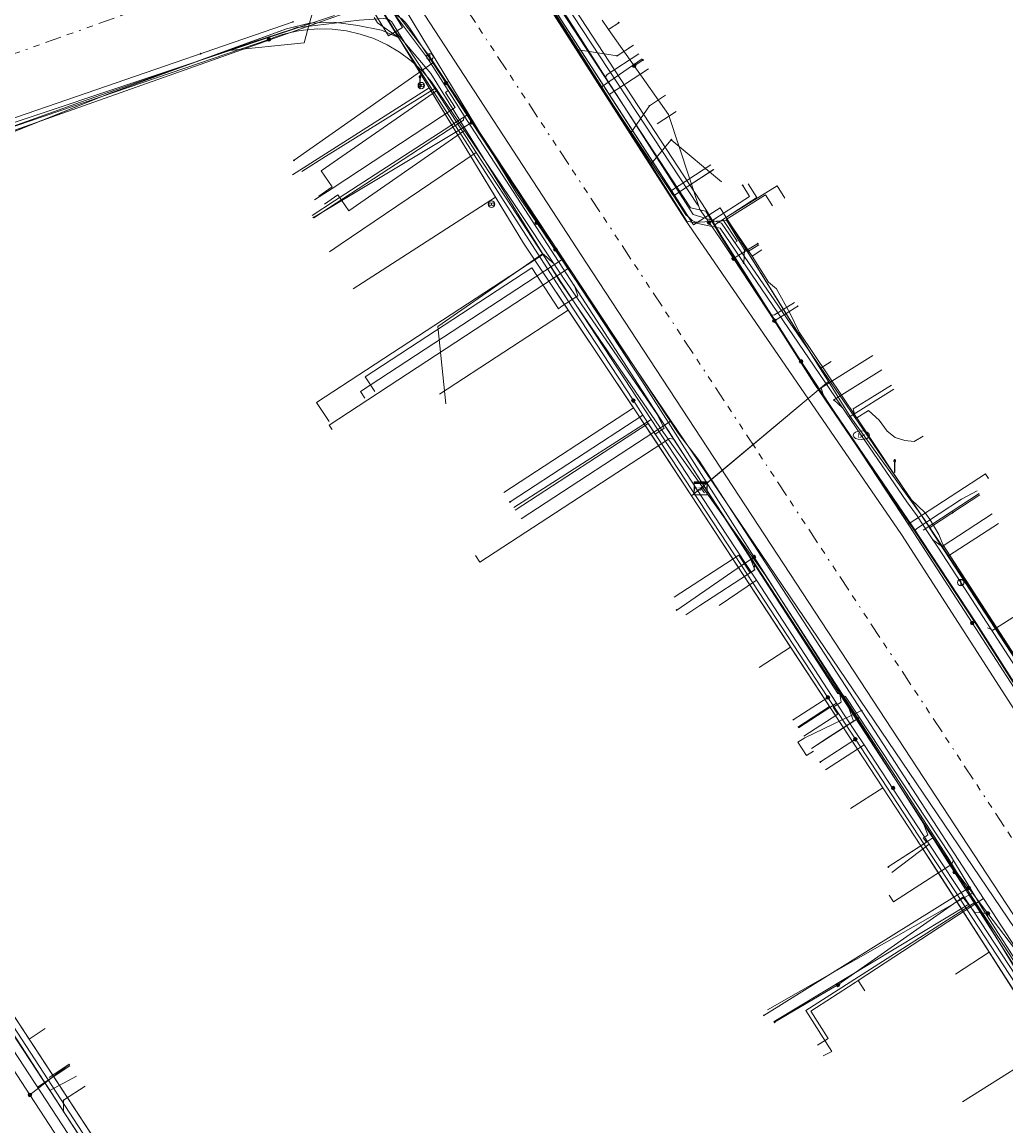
# Model space of a CAD drawing. Header units: metres. Extents: x 154975 to 155642, y 461260 to 461877.
# Tile 58 of 95: x 155283 to 155344, y 461651 to 461719. Entities that reach past the tile are written whole.
import ezdxf
from ezdxf.enums import TextEntityAlignment as Align
from ezdxf.lldxf.tags import DXFTag

# ---------------------------------------------------------------- set-up
doc = ezdxf.new("R2010")
doc.units = ezdxf.units.M
doc.linetypes.add('RI-OVERIG-SO', pattern=[17, 5, -2, 2, -2, 0, -2, 2, -2])
for name, color, linetype, lineweight, true_color in [('B-WE-KL-DATA-G', 3, 'KL-DATA-SO', 18, 0x00ff00), ('B-WE-KL-DATA_DUCT-G', 3, 'Continuous', 18, 0x00ff00), ('B-WE-KL-DATA_HULPSTUK-S', 3, 'Continuous', 18, 0x00ff00), ('B-WE-KL-DATA_KABELBED-G', 3, 'Continuous', 18, 0x00ff00), ('B-WE-KL-DATA_MANTELBUIS-G', 3, 'Continuous', 18, 0x00ff00), ('B-WE-KL-ET_LS-G', 1, 'KL-LS-SO', 18, 0xff0000), ('B-WE-KL-ET_LS-S', 1, 'Continuous', 18, 0xff0000), ('B-WE-KL-ET_LS_HULPSTUK-S', 1, 'Continuous', 18, 0xff0000), ('B-WE-KL-ET_LS_MANTELBUIS-G', 1, 'Continuous', 18, 0xff0000), ('B-WE-KL-ET_MS-G', 1, 'KL-MS-SO', 18, 0xff0000), ('B-WE-KL-ET_MS_MANTELBUIS-G', 1, 'Continuous', 18, 0xff0000), ('B-WE-KL-GAS_LD-G', 30, 'KL-GAS_LD-SO', 18, 0xff7f00), ('B-WE-KL-WATER-G', 5, 'KL-WATER-SO', 18, 0x0000ff), ('B-WE-KL-WATER-S', 5, 'Continuous', 18, 0x0000ff), ('B-WE-KL-WATER_HULPSTUK-S', 5, 'Continuous', 18, 0x0000ff), ('B-WE-KL-WATER_MANTELBUIS-G', 5, 'Continuous', 18, 0x0000ff), ('B-WE-RI-VRIJVERVAL-G', 6, 'RI-OVERIG-SO', 18, 0xff00ff), ('V-WE-KL-WATER-G', 5, 'V-KL-WATER-SO', 18, 0x0000ff)]:
    doc.layers.add(name, color=color, linetype=linetype, lineweight=lineweight, true_color=true_color)
doc.layers.add('B-WE-OG-INFO-S', color=7, linetype='Continuous', lineweight=25)
doc.styles.add('NLCS-ISO', font='NLCS-ISO.ttf')
tags = doc.linetypes.add('KL-DATA-SO', pattern='A,4,-1,[101,NLCS.SHX,S=0.5,R=0,X=0,Y=0],-1,4,-1,["D",Standard,S=1,R=0,X=-0.25,Y=-0.5],-1.5', length=12.5).pattern_tags.tags
tags[18] = DXFTag(74, 10)
tags = doc.linetypes.add('KL-GAS_LD-SO', pattern='A,4,-1,[69,NLCS.SHX,S=0.5,R=0,X=0,Y=0],-1,4,-1,["L",Standard,S=1,R=0,X=0.25,Y=-0.5],-2', length=13).pattern_tags.tags
tags[18] = DXFTag(74, 10)
tags = doc.linetypes.add('KL-LS-SO', pattern='A,4,-1,[103,NLCS.SHX,S=0.75,R=0,X=0,Y=0],-1,4,-1,["L",Standard,S=1,R=0,X=0,Y=-0.5],-2', length=13).pattern_tags.tags
tags[18] = DXFTag(74, 10)
tags = doc.linetypes.add('KL-MS-SO', pattern='A,4,-1,[103,NLCS.SHX,S=0.75,R=0,X=0,Y=0],-1,4,-1,["M",Standard,S=1,R=0,X=0,Y=-0.5],-2', length=13).pattern_tags.tags
tags[18] = DXFTag(74, 10)
doc.linetypes.add('KL-WATER-SO', pattern='A,7,-0.5,[168,NLCS.SHX,S=0.75,R=0,X=0.75,Y=0],-2', length=9.5)
doc.linetypes.add('V-KL-WATER-SO', pattern='A,3.5,[24,NLCS.SHX,S=0.5,R=0,X=0,Y=0],3.5,-0.5,[168,NLCS.SHX,S=0.75,R=0,X=0.75,Y=0],-2', length=9.5)

# ---------------------------------------------------------------- blocks, each defined once
blk = doc.blocks.new('SKL-WTB_HULP_MOF-SO')
at = {"linetype": 'ByBlock', "lineweight": 18}
h = blk.add_hatch(color=0, dxfattribs=at)
h.dxf.hatch_style = 1
h.paths.add_polyline_path([(-0.5625, 0, 1), (0.5625, 0, 1)])
at = {"color": 0, "linetype": 'ByBlock', "lineweight": 18}
blk.add_circle((0, 0), 0.5625, dxfattribs=at)
at = {"color": 0, "linetype": 'ByBlock', "lineweight": 18, "style": 'NLCS-ISO', "flags": 1}
for tag, p in [('TYPE', (1.5, 0)), ('OMSCHRIJVING', (1.5, -3)), ('LABEL', (1.5, -1.5))]:
    blk.add_attdef(tag, p, '', height=1, dxfattribs=at)
blk = doc.blocks.new('SKL-WTB_HULP_OVERLENGTE-SO')
at = {"color": 0, "linetype": 'ByBlock', "lineweight": 18}
for centre, radius in [((0, 0), 1), ((-0.42, 0), 0.417), ((0.42, 0), 0.417)]:
    blk.add_circle(centre, radius, dxfattribs=at)
at = {"color": 0, "linetype": 'ByBlock', "lineweight": 18, "style": 'NLCS-ISO', "flags": 1}
for tag, p in [('TYPE', (1.5, 0)), ('OMSCHRIJVING', (1.5, -3)), ('LABEL', (1.5, -1.5))]:
    blk.add_attdef(tag, p, '', height=1, dxfattribs=at)
blk = doc.blocks.new('SKL-WTB_HULP_KAST-SO')
at = {"color": 0, "linetype": 'ByBlock', "lineweight": 18}
for points in [[(-2, 2), (2, 2), (2, 1.68), (-2, 1.68)], [(-2, 1.52), (2, 1.52), (2, -2), (-2, -2)]]:
    blk.add_lwpolyline(points, close=True, dxfattribs=at)
at = {"color": 0, "linetype": 'ByBlock', "lineweight": 18, "style": 'NLCS-ISO'}
blk.add_text('kast', height=1.5, dxfattribs=at).set_placement((0, 0), align=Align.MIDDLE_CENTER)
at = {"color": 0, "linetype": 'ByBlock', "lineweight": 18, "style": 'NLCS-ISO', "flags": 1}
for tag, p in [('TYPE', (2.5, 0)), ('OMSCHRIJVING', (2.5, -3)), ('LABEL', (2.5, -1.5))]:
    blk.add_attdef(tag, p, '', height=1, dxfattribs=at)
blk = doc.blocks.new('SKL-WTB_HULP_OVERIG-SO')
at = {"color": 0, "linetype": 'ByBlock', "lineweight": 18}
for points in [[(-0.14, 0.14), (0.14, -0.14)], [(0.14, 0.14), (-0.14, -0.14)]]:
    blk.add_lwpolyline(points, dxfattribs=at)
at = {"color": 0, "linetype": 'ByBlock', "lineweight": 18, "style": 'NLCS-ISO', "flags": 1}
for tag, p in [('TYPE', (1.5, 0)), ('OMSCHRIJVING', (1.5, -3)), ('LABEL', (1.5, -1.5))]:
    blk.add_attdef(tag, p, '', height=1, dxfattribs=at)
blk = doc.blocks.new('SKL-WTB_HULP_AFSLUITER-SO')
at = {"color": 0, "linetype": 'ByBlock', "lineweight": 18}
blk.add_lwpolyline([(0, 0.8), (0, -0.8)], dxfattribs=at)
blk.add_circle((0, 0), 1, dxfattribs=at)
at = {"color": 0, "linetype": 'ByBlock', "lineweight": 18, "style": 'NLCS-ISO', "flags": 1}
for tag, p in [('TYPE', (1.5, 0)), ('OMSCHRIJVING', (1.5, -3)), ('LABEL', (1.5, -1.5))]:
    blk.add_attdef(tag, p, '', height=1, dxfattribs=at)
blk = doc.blocks.new('SKL-WATER_BRANDKRAAN_BRANDPUT-SO')
at = {"color": 0, "linetype": 'ByBlock', "lineweight": 18}
blk.add_ellipse((0, 0), major_axis=(2.5, 0), ratio=0.54, dxfattribs=at)
at = {"color": 0, "linetype": 'ByBlock', "lineweight": 18, "style": 'NLCS-ISO'}
blk.add_text('bk', height=1.5, dxfattribs=at).set_placement((0.16, 0), align=Align.MIDDLE_CENTER)
blk = doc.blocks.new('SKL-ET_LS_MAST-SO')
for p, q in [((-0.05, 2.07), (0.05, 2.07)), ((-0.05, -2), (0.05, -2))]:
    blk.add_line(p, q)
for points in [[(-0.18, 1.76), (-0.22, 1.76), (-0.22, 1.84), (-0.18, 1.84), (-0.18, 1.79)], [(-0.18, 1.49), (-0.22, 1.49), (-0.22, 1.57), (-0.18, 1.57), (-0.18, 1.52)], [(-0.18, 1.79), (-0.05, 1.79)], [(-0.18, 1.76), (-0.05, 1.76)], [(-0.18, 1.52), (-0.05, 1.52)], [(-0.18, 1.49), (-0.05, 1.49)], [(-0.05, -2), (-0.05, 2.07)], [(0.05, -2), (0.05, 2.07)], [(0.18, 1.92), (0.05, 1.92)], [(0.18, 1.89), (0.05, 1.89)], [(0.18, 1.66), (0.05, 1.66)], [(0.18, 1.63), (0.05, 1.63)], [(0.18, 1.39), (0.05, 1.39)], [(0.18, 1.36), (0.05, 1.36)], [(0.18, 1.89), (0.22, 1.89), (0.22, 1.97), (0.18, 1.97), (0.18, 1.92)], [(0.18, 1.63), (0.22, 1.63), (0.22, 1.71), (0.18, 1.71), (0.18, 1.66)], [(0.18, 1.36), (0.22, 1.36), (0.22, 1.44), (0.18, 1.44), (0.18, 1.39)]]:
    blk.add_lwpolyline(points)
blk = doc.blocks.new('SOG-INFO_OVERIG-SO')
at = {"color": 0, "linetype": 'ByBlock', "lineweight": 18}
for points in [[(-0.14, 0.14), (0.14, -0.14)], [(0.14, 0.14), (-0.14, -0.14)]]:
    blk.add_lwpolyline(points, dxfattribs=at)
at = {"color": 0, "linetype": 'ByBlock', "lineweight": 18, "style": 'NLCS-ISO', "flags": 1}
for tag, p in [('TYPE', (1.5, 0)), ('OMSCHRIJVING', (1.5, -3)), ('LABEL', (1.5, -1.5))]:
    blk.add_attdef(tag, p, '', height=1, dxfattribs=at)

msp = doc.modelspace()

# ---------------------------------------------------------------- linework, layer by layer
at = {"layer": 'B-WE-KL-DATA-G', "ltscale": 0.2, "flags": 128}
for points in [[(155288.109, 461750), (155293.722, 461741.155), (155317.609, 461704.505), (155347.881, 461658.297), (155347.434, 461655.514), (155350.091, 461651.137), (155376.202, 461612.756), (155397.767, 461579.618), (155399.429, 461577.314)], [(155438.756, 461536.298), (155437.885, 461536.446), (155437.578, 461536.841), (155437.506, 461537.923), (155437.227, 461538.347), (155435.789, 461540.529), (155435.128, 461541.492), (155434.223, 461542.637), (155433.482, 461543.54), (155432.898, 461544.262), (155432.503, 461544.752), (155432.067, 461545.367), (155431.445, 461546.286), (155430.473, 461547.749), (155421.939, 461560.88), (155416.037, 461569.982), (155414.528, 461572.203), (155411.056, 461577.515), (155410.278, 461578.705), (155405.301, 461586.32), (155405.226, 461586.437), (155400.372, 461593.896), (155395.216, 461601.819), (155392.507, 461605.983), (155392.498, 461605.995), (155388.121, 461612.719), (155388.08, 461612.773), (155387.978, 461612.909), (155383.512, 461619.829), (155383.494, 461619.856), (155381.975, 461622.146), (155381.954, 461622.177), (155377.525, 461628.889), (155377.512, 461628.908), (155371.135, 461638.77), (155371.106, 461638.816), (155368.589, 461642.658), (155361.996, 461652.722), (155358.251, 461658.44), (155358.202, 461658.513), (155356.514, 461660.999), (155356.471, 461661.065), (155351.698, 461668.404), (155351.664, 461668.457), (155350.092, 461670.856), (155350.022, 461670.963), (155346.257, 461676.763), (155346.224, 461676.814), (155345.113, 461678.492), (155345.089, 461678.529), (155339.005, 461687.869), (155338.938, 461687.971), (155334.314, 461694.935), (155334.299, 461694.958), (155330.763, 461700.242), (155330.202, 461701.399), (155329.348, 461702.918), (155328.861, 461703.329), (155327.843, 461704.944), (155326.348, 461707.148), (155324.573, 461707.04), (155324.351, 461707.029), (155324.142, 461707.148), (155323.969, 461707.308), (155323.753, 461707.489), (155323.058, 461708.592), (155322.993, 461708.674), (155322.858, 461708.842), (155318.526, 461715.368), (155318.522, 461715.374), (155315.918, 461719.478), (155315.869, 461719.555), (155312.962, 461724.032), (155312.952, 461724.047), (155309.822, 461728.851), (155310.207, 461728.991)], [(155317.818, 461722.128), (155315.382, 461720.553), (155324.235, 461706.866), (155325.875, 461707.927), (155332.565, 461697.188), (155324.674, 461690.582)], [(155318.286, 461721.404), (155315.853, 461719.825), (155324.235, 461706.866), (155325.875, 461707.927), (155332.565, 461697.188), (155324.674, 461690.582)], [(155261.483, 461697.97), (155259.247, 461704.354), (155271.586, 461708.927), (155277.377, 461711.051), (155277.475, 461710.772), (155277.943, 461710.938), (155288.212, 461715.024), (155299.054, 461718.999), (155300.51, 461719.339), (155301.996, 461719.401), (155303.466, 461719.185), (155304.938, 461718.906), (155305.98, 461718.461), (155313.719, 461705.742), (155321.792, 461693.65), (155324.11, 461690.11), (155324.674, 461690.582)], [(155324.674, 461690.582), (155324.11, 461690.11), (155321.792, 461693.65), (155313.719, 461705.742), (155305.98, 461718.461), (155304.938, 461718.906), (155303.466, 461719.185), (155301.996, 461719.401), (155300.51, 461719.339), (155299.054, 461718.999), (155288.212, 461715.024), (155277.943, 461710.938), (155277.475, 461710.772), (155277.377, 461711.051), (155271.586, 461708.927), (155266.741, 461707.131), (155269.018, 461700.612)], [(155324.674, 461690.582), (155324.11, 461690.11), (155321.792, 461693.65), (155313.719, 461705.742), (155305.98, 461718.461), (155304.938, 461718.906), (155303.466, 461719.185), (155301.996, 461719.401), (155300.51, 461719.339), (155299.054, 461718.999), (155288.212, 461715.024), (155277.943, 461710.938), (155277.475, 461710.772), (155277.377, 461711.051), (155271.586, 461708.927), (155267.484, 461707.407), (155269.696, 461700.849)], [(155274.283, 461710.162), (155274.898, 461710.379), (155286.326, 461714.449), (155296.954, 461718.173), (155299.375, 461718.955), (155299.697, 461719.071), (155300.137, 461719.117), (155300.837, 461719.191), (155303.553, 461719.53), (155305.086, 461719.635), (155305.321, 461719.584), (155305.545, 461719.434), (155306.446, 461718.026), (155308.226, 461715.292)], [(155324.674, 461690.582), (155324.11, 461690.11), (155321.792, 461693.65), (155313.719, 461705.742), (155305.98, 461718.461), (155304.938, 461718.906), (155303.466, 461719.185), (155301.996, 461719.401), (155300.51, 461719.339), (155299.054, 461718.999), (155288.212, 461715.024), (155277.943, 461710.938), (155277.475, 461710.772), (155279.717, 461704.355)], [(155318.522, 461715.374), (155315.918, 461719.478), (155315.869, 461719.555)], [(155318.522, 461715.374), (155321.05, 461717.13)], [(155321.449, 461716.513), (155319.014, 461714.938), (155324.235, 461706.866), (155325.875, 461707.927), (155332.565, 461697.188), (155324.674, 461690.582)], [(155324.674, 461690.582), (155324.11, 461690.11), (155321.792, 461693.65), (155313.719, 461705.742), (155307.874, 461715.348), (155299.438, 461709.956)], [(155308.226, 461715.292), (155301.476, 461711.088), (155300.005, 461710.172)], [(155310.797, 461711.343), (155308.226, 461715.292)], [(155322.993, 461708.674), (155322.863, 461708.837), (155322.858, 461708.842), (155318.528, 461715.367), (155318.526, 461715.368), (155318.522, 461715.374)], [(155310.797, 461711.343), (155302.382, 461705.649), (155301.714, 461705.196)], [(155314.891, 461705.075), (155312.944, 461708.045), (155310.797, 461711.343)], [(155324.674, 461690.582), (155332.565, 461697.188), (155325.875, 461707.927), (155324.235, 461706.866), (155322.855, 461709), (155325.293, 461710.576)], [(155322.993, 461708.674), (155325.471, 461710.292)], [(155324.674, 461690.582), (155324.11, 461690.11), (155321.792, 461693.65), (155313.719, 461705.742), (155311.988, 461708.587), (155303.174, 461702.921)], [(155327.843, 461704.944), (155326.348, 461707.148), (155324.573, 461707.04), (155324.351, 461707.029), (155324.142, 461707.148), (155323.969, 461707.308), (155323.753, 461707.489), (155323.058, 461708.592), (155322.993, 461708.674)], [(155314.891, 461705.075), (155308.427, 461700.579), (155308.918, 461695.805)], [(155321.611, 461694.827), (155314.891, 461705.075)], [(155324.674, 461690.582), (155332.565, 461697.188), (155327.571, 461705.205), (155328.255, 461705.631)], [(155327.843, 461704.944), (155328.445, 461705.318)], [(155338.417, 461693.815), (155337.863, 461693.471), (155337.296, 461693.535), (155336.697, 461693.729), (155336.208, 461694.114), (155335.709, 461694.8), (155335.038, 461695.384), (155334.314, 461694.935), (155334.299, 461694.958), (155330.763, 461700.242), (155330.202, 461701.399), (155329.348, 461702.918), (155328.861, 461703.329), (155327.843, 461704.944)], [(155324.674, 461690.582), (155324.11, 461690.11), (155321.792, 461693.65), (155316.481, 461701.605), (155308.521, 461696.404)], [(155332.737, 461698.419), (155332.061, 461697.999), (155332.565, 461697.188), (155324.674, 461690.582)], [(155349.118, 461679.087), (155346.04, 461677.128), (155342.44, 461682.688), (155338.503, 461688.654), (155333.912, 461695.027), (155332.565, 461697.188), (155324.674, 461690.582)], [(155352.989, 461673.014), (155349.964, 461671.069), (155342.44, 461682.688), (155338.503, 461688.654), (155333.912, 461695.027), (155332.565, 461697.188), (155324.674, 461690.582)], [(155361.515, 461659.963), (155358.432, 461657.992), (155342.44, 461682.688), (155339.99, 461686.401), (155338.503, 461688.654), (155333.912, 461695.027), (155332.565, 461697.188), (155324.674, 461690.582)], [(155343.081, 461688.412), (155339.99, 461686.401), (155338.503, 461688.654), (155333.912, 461695.027), (155332.565, 461697.188), (155324.674, 461690.582)], [(155324.674, 461690.582), (155332.565, 461697.188), (155333.912, 461695.027), (155338.503, 461688.654), (155342.44, 461682.688), (155352.738, 461666.786), (155355.734, 461668.693)], [(155358.25, 461665.068), (155355.14, 461663.076), (155342.44, 461682.688), (155338.503, 461688.654), (155333.912, 461695.027), (155332.565, 461697.188), (155324.674, 461690.582)], [(155347.659, 461681.388), (155344.56, 461679.414), (155342.44, 461682.688), (155338.503, 461688.654), (155333.912, 461695.027), (155332.565, 461697.188), (155324.674, 461690.582)], [(155336.617, 461696.708), (155333.912, 461695.027), (155332.565, 461697.188), (155324.674, 461690.582)], [(155324.674, 461690.582), (155324.11, 461690.11), (155321.792, 461693.65), (155320.514, 461695.565), (155312.493, 461690.323)], [(155313.107, 461689.392), (155321.611, 461694.827)], [(155321.611, 461694.827), (155326.295, 461687.686), (155328.113, 461684.904)], [(155305.517, 461624.889), (155305.774, 461624.46), (155349.639, 461650.721), (155346.173, 461656.189), (155339.1, 461667.221), (155324.11, 461690.11), (155324.674, 461690.582)], [(155324.674, 461690.582), (155324.11, 461690.11), (155339.1, 461667.221), (155342.515, 461661.895), (155340.415, 461660.548)], [(155324.674, 461690.582), (155324.11, 461690.11), (155338.277, 461668.478), (155336.269, 461667.178)], [(155324.674, 461690.582), (155324.11, 461690.11), (155335.923, 461672.072), (155333.935, 461670.786)], [(155324.674, 461690.582), (155324.11, 461690.11), (155332.639, 461677.087), (155330.679, 461675.82)], [(155324.674, 461690.582), (155324.11, 461690.11), (155330.232, 461680.762), (155328.288, 461679.508)], [(155345.089, 461678.529), (155338.823, 461688.146), (155340.255, 461689.079), (155341.932, 461690.169)], [(155328.113, 461684.904), (155325.822, 461683.33)], [(155333.076, 461677.308), (155328.113, 461684.904)], [(155333.076, 461677.308), (155330.708, 461675.775)], [(155334.767, 461674.725), (155334.267, 461675.486), (155333.076, 461677.308)], [(155332.392, 461673.172), (155334.767, 461674.725)], [(155334.767, 461674.725), (155338.805, 461668.59)], [(155275.854, 461669.869), (155274.847, 461669.208), (155304.59, 461623.751), (155305.774, 461624.46), (155305.517, 461624.889)], [(155338.805, 461668.59), (155336.496, 461666.828)], [(155341.246, 461664.881), (155338.805, 461668.59)], [(155341.246, 461664.881), (155329.215, 461657.615)], [(155346.812, 461656.405), (155341.54, 461664.435), (155341.246, 461664.881)], [(155280.108, 461663.368), (155279.099, 461662.709), (155304.59, 461623.751), (155305.774, 461624.46), (155305.517, 461624.889)], [(155280.289, 461659.632), (155284.42, 461653.343)], [(155329.2, 461657.6), (155329.215, 461657.615)], [(155305.517, 461624.889), (155305.774, 461624.46), (155304.59, 461623.751), (155283.139, 461656.534), (155284.144, 461657.191)], [(155346.812, 461656.405), (155340.859, 461652.648)], [(155284.42, 461653.343), (155286.07, 461654.247)], [(155288.452, 461647.202), (155284.42, 461653.343)]]:
    msp.add_lwpolyline(points, dxfattribs=at)
at = {"layer": 'B-WE-KL-DATA_DUCT-G', "ltscale": 0.2, "flags": 128}
msp.add_lwpolyline([(155257.38, 461703.639), (155259.263, 461704.307), (155266.741, 461707.131), (155267.484, 461707.407), (155277.377, 461711.051), (155277.475, 461710.772), (155288.212, 461715.024), (155299.054, 461718.999), (155300.487, 461719.334), (155300.835, 461720.586), (155297.594, 461725.636), (155299.095, 461728.854), (155291.469, 461740.747), (155287.459, 461746.968), (155278.097, 461761.36), (155273.746, 461767.971), (155272.067, 461770.819), (155267.744, 461777.522), (155261.374, 461787.678), (155258.037, 461792.892), (155254.656, 461797.924), (155252.533, 461801.265), (155248.441, 461807.422)], dxfattribs=at)
msp.add_lwpolyline([(155257.38, 461703.639), (155259.263, 461704.307), (155266.741, 461707.131), (155267.484, 461707.407), (155277.377, 461711.051), (155277.475, 461710.772), (155288.212, 461715.024), (155299.054, 461718.999), (155300.487, 461719.334), (155300.835, 461720.586), (155297.594, 461725.636), (155299.095, 461728.854), (155291.469, 461740.747), (155287.459, 461746.968), (155278.097, 461761.36), (155273.746, 461767.971), (155272.067, 461770.819), (155267.744, 461777.522), (155261.374, 461787.678), (155258.037, 461792.892), (155254.656, 461797.924), (155252.533, 461801.265), (155248.441, 461807.422)], dxfattribs=at)
at = {"layer": 'B-WE-KL-DATA_KABELBED-G', "ltscale": 0.2, "flags": 128}
for points in [[(155296.715, 461732.184), (155297.278, 461731.886), (155297.724, 461731.65), (155298.733, 461730.038), (155304.852, 461720.262), (155305.987, 461718.449)], [(155309.182, 461729.893), (155323.691, 461707.212), (155337.077, 461687.728), (155358.479, 461654.499), (155368.43, 461638.661), (155377.999, 461625.619), (155378.375, 461625.029), (155392.299, 461603.197), (155412.769, 461572.415), (155431.862, 461544.795)], [(155303.272, 461720.155), (155277.926, 461711.209), (155274.876, 461710.111), (155263.413, 461705.984), (155254.445, 461702.755), (155253.973, 461702.561), (155253.52, 461702.327), (155253.088, 461702.055), (155252.682, 461701.746), (155252.304, 461701.403), (155251.958, 461701.028), (155251.645, 461700.625), (155251.369, 461700.196), (155251.131, 461699.745), (155250.933, 461699.274), (155250.777, 461698.789), (155250.663, 461698.291), (155250.593, 461697.786), (155250.567, 461697.276), (155250.586, 461696.766), (155250.649, 461696.26), (155250.755, 461695.761), (155250.905, 461695.273)], [(155300.835, 461720.586), (155300.487, 461719.334)], [(155304.682, 461720.292), (155304.852, 461720.262), (155305.101, 461720.199), (155305.344, 461720.114), (155305.578, 461720.009), (155305.802, 461719.883), (155306.015, 461719.739), (155306.214, 461719.577), (155306.398, 461719.398), (155306.566, 461719.203), (155306.716, 461718.995), (155308.102, 461716.888), (155308.927, 461715.633), (155310.526, 461713.2), (155315.688, 461705.35), (155315.898, 461705.03), (155321.028, 461697.228), (155327.966, 461686.332), (155338.742, 461669.411), (155339.023, 461668.97), (155339.816, 461667.724)], [(155300.487, 461719.334), (155301.996, 461719.401), (155303.466, 461719.185), (155304.938, 461718.906), (155305.98, 461718.461), (155307.874, 461715.348)], [(155305.987, 461718.449), (155304.688, 461719.358), (155304.48, 461719.691)], [(155319.014, 461714.938), (155315.853, 461719.825)], [(155318.569, 461719.525), (155318.97, 461718.955), (155320.555, 461716.704), (155322.677, 461713.691), (155324.608, 461707.819), (155325.186, 461707.006), (155325.877, 461706.035), (155326.701, 461704.781), (155329.225, 461700.944), (155337.573, 461688.248), (155337.665, 461688.108), (155341.455, 461682.257), (155345.746, 461675.632)], [(155318.569, 461719.525), (155318.97, 461718.955), (155319.602, 461719.368)], [(155300.487, 461719.334), (155300.152, 461718.128), (155295.317, 461717.629)], [(155295.317, 461717.629), (155299.054, 461718.999), (155300.487, 461719.334)], [(155375.827, 461611.925), (155371.31, 461618.831), (155364.839, 461628.527), (155364.656, 461628.794), (155363.968, 461629.796), (155359.148, 461636.812), (155356.798, 461640.234), (155350.903, 461649.642), (155346.034, 461657.067), (155340.71, 461665.185), (155340.541, 461665.443), (155338.466, 461668.607), (155334.232, 461675.063), (155332.532, 461677.656), (155327.889, 461684.736), (155327.191, 461685.801), (155321.099, 461695.097), (155320.506, 461696.002), (155316.759, 461701.719), (155315.564, 461703.575), (155309.69, 461712.699), (155307.338, 461716.351), (155305.987, 461718.449)], [(155277.475, 461710.772), (155288.212, 461715.024), (155295.317, 461717.629)], [(155308.927, 461715.633), (155308.102, 461716.888), (155307.338, 461716.351), (155299.526, 461710.863)], [(155320.555, 461716.704), (155321.095, 461717.059)], [(155319.014, 461714.938), (155321.449, 461716.513)], [(155307.874, 461715.348), (155299.438, 461709.956)], [(155307.874, 461715.348), (155311.988, 461708.587)], [(155322.855, 461709), (155319.014, 461714.938)], [(155310.526, 461713.2), (155309.69, 461712.699), (155300.722, 461707.325)], [(155322.855, 461709), (155325.293, 461710.576)], [(155325.186, 461707.006), (155327.683, 461708.613), (155327.272, 461709.311)], [(155311.988, 461708.587), (155303.174, 461702.921)], [(155311.988, 461708.587), (155313.719, 461705.742), (155316.481, 461701.605)], [(155327.571, 461705.205), (155325.875, 461707.927), (155324.235, 461706.866), (155322.855, 461709)], [(155315.688, 461705.35), (155315.898, 461705.03), (155316.466, 461704.166), (155315.564, 461703.575), (155301.695, 461694.49), (155301.86, 461694.239)], [(155326.701, 461704.781), (155328.199, 461705.714)], [(155327.571, 461705.205), (155328.255, 461705.631)], [(155332.061, 461697.999), (155327.571, 461705.205)], [(155329.225, 461700.944), (155330.668, 461701.842)], [(155316.481, 461701.605), (155308.521, 461696.404)], [(155316.481, 461701.605), (155320.514, 461695.565)], [(155332.061, 461697.999), (155332.737, 461698.419)], [(155332.565, 461697.188), (155332.061, 461697.999)], [(155332.565, 461697.188), (155331.188, 461696.036)], [(155333.912, 461695.027), (155332.565, 461697.188)], [(155333.912, 461695.027), (155336.617, 461696.708)], [(155320.514, 461695.565), (155312.493, 461690.323)], [(155320.506, 461696.002), (155321.099, 461695.097), (155312.88, 461689.74)], [(155320.514, 461695.565), (155324.11, 461690.11)], [(155331.188, 461696.036), (155325.701, 461691.441)], [(155250.905, 461695.273), (155251.146, 461694.695), (155261.009, 461676.376), (155265.914, 461679.588), (155270.062, 461673.226), (155274.79, 461665.974), (155275.333, 461665.141), (155278.552, 461660.203), (155283.196, 461653.08), (155286.815, 461647.529), (155288.18, 461645.436), (155291.771, 461639.928), (155299.248, 461628.459), (155299.576, 461627.957), (155303.416, 461622.066), (155299.542, 461619.822), (155304.682, 461609.698), (155306.291, 461610.725), (155309.515, 461605.835), (155311.662, 461602.579)], [(155339.99, 461686.401), (155338.503, 461688.654), (155333.912, 461695.027)], [(155325.701, 461691.441), (155324.674, 461690.582)], [(155341.455, 461682.257), (155337.573, 461688.248), (155337.501, 461688.359), (155342.279, 461691.468), (155342.443, 461691.217)], [(155324.674, 461690.582), (155324.11, 461690.11)], [(155324.11, 461690.11), (155330.232, 461680.762)], [(155324.902, 461690.309), (155324.674, 461690.582)], [(155339.99, 461686.401), (155343.081, 461688.412)], [(155327.966, 461686.332), (155327.191, 461685.801), (155323.185, 461683.057)], [(155344.56, 461679.414), (155339.99, 461686.401)], [(155330.232, 461680.762), (155328.288, 461679.508)], [(155330.232, 461680.762), (155332.639, 461677.087)], [(155332.533, 461677.656), (155332.532, 461677.656), (155330.389, 461676.268)], [(155332.639, 461677.087), (155330.679, 461675.82)], [(155332.639, 461677.087), (155335.923, 461672.072)], [(155334.232, 461675.063), (155332.073, 461673.665)], [(155335.923, 461672.072), (155333.935, 461670.786)], [(155335.923, 461672.072), (155338.277, 461668.478)], [(155338.742, 461669.411), (155339.023, 461668.97), (155338.466, 461668.607), (155336.27, 461667.176)], [(155338.277, 461668.478), (155336.269, 461667.178)], [(155338.277, 461668.478), (155342.515, 461661.895)], [(155339.816, 461667.724), (155339.831, 461667.706), (155341.23, 461665.872), (155342.427, 461664.303), (155347.316, 461657.894), (155347.869, 461657.169), (155364.546, 461631.229), (155364.55, 461631.223), (155364.856, 461630.747), (155365.02, 461630.496), (155365.187, 461630.24), (155365.192, 461630.233), (155365.695, 461629.464), (155371.238, 461620.991), (155377.555, 461611.335)], [(155339.816, 461667.724), (155341.062, 461665.768), (155341.979, 461664.33), (155345.728, 461658.444), (155346.449, 461657.335), (155346.946, 461656.57), (155351.536, 461649.684)], [(155341.23, 461665.872), (155341.062, 461665.768), (155340.541, 461665.443), (155328.575, 461657.993)], [(155342.427, 461664.303), (155341.979, 461664.33), (155341.61, 461664.351), (155340.87, 461665.298), (155340.71, 461665.185), (155333.158, 461659.876)], [(155279.099, 461662.709), (155283.139, 461656.534)], [(155342.515, 461661.895), (155340.415, 461660.548)], [(155342.515, 461661.895), (155349.639, 461650.721)], [(155333.158, 461659.876), (155329.243, 461657.567)], [(155283.139, 461656.534), (155284.144, 461657.191)], [(155283.139, 461656.534), (155287.396, 461650.03)], [(155283.196, 461653.08), (155285.608, 461654.953)]]:
    msp.add_lwpolyline(points, dxfattribs=at)
at = {"layer": 'B-WE-KL-DATA_MANTELBUIS-G', "ltscale": 0.2, "flags": 128}
msp.add_lwpolyline([(155331.188, 461696.036), (155325.701, 461691.441)], dxfattribs=at)
at = {"layer": 'B-WE-KL-ET_LS-G', "ltscale": 0.2, "flags": 128}
for points in [[(155229.023, 461838.281), (155229.758, 461838.765), (155242.873, 461818.84), (155246.957, 461812.831), (155252.731, 461803.98), (155258.159, 461807.521), (155273.279, 461786.734), (155280.927, 461775.321), (155291.819, 461758.53), (155295.662, 461752.287), (155296.567, 461751.155), (155297.272, 461750.027), (155310.198, 461730.469), (155325.025, 461707.76), (155326.006, 461706.115), (155331.737, 461697.091), (155337.791, 461688.192), (155341.722, 461682.232), (155352.655, 461665.057), (155353.823, 461663.545), (155359.279, 461655.016), (155370.099, 461639.269), (155378.376, 461625.864), (155385.514, 461614.858), (155394.094, 461601.714), (155399.192, 461593.635), (155412.291, 461574.206), (155421.138, 461559.576), (155421.984, 461558.216), (155431.813, 461544.148), (155438.912, 461535.339), (155448.615, 461522.615), (155448.9, 461522.531), (155451.753, 461520.209), (155455.621, 461516.902), (155463.594, 461506.267), (155471.478, 461496.941), (155474.878, 461492.079), (155482.353, 461482.574), (155490.259, 461472.64), (155492.956, 461469.433), (155494.883, 461469.735), (155503.931, 461456.968), (155521.037, 461434.853), (155520.714, 461434.606), (155522.913, 461430.894), (155522.77, 461430.024), (155523.09, 461429.501)], [(155293.83, 461755.167), (155295.621, 461752.258), (155296.526, 461751.126), (155297.23, 461750), (155310.143, 461730.462), (155309.815, 461729.501), (155313.357, 461724.244), (155324.03, 461707.916), (155324.993, 461707.716), (155325.963, 461706.089), (155331.695, 461697.064), (155337.887, 461687.954), (155341.68, 461682.205), (155352.614, 461665.028), (155353.751, 461663.556), (155355.041, 461661.548), (155359.237, 461654.988), (155370.057, 461639.242), (155378.334, 461625.837), (155382.898, 461618.8), (155386.238, 461613.658), (155393.725, 461602.189), (155399.292, 461593.398), (155412.247, 461574.182), (155412.939, 461572.523), (155413.206, 461572.115)], [(155314.531, 461706.996), (155313.245, 461708.894), (155293.722, 461741.155)], [(155407.622, 461565.789), (155406.895, 461566.866), (155401.526, 461563.245), (155381.131, 461601.418), (155382.302, 461603.501), (155365.814, 461628.682), (155364.25, 461630.946), (155357.462, 461640.681), (155346.937, 461657.034), (155342.052, 461664.668), (155340.108, 461667.872), (155333.619, 461677.719), (155333.151, 461677.889), (155327.989, 461685.874), (155322.63, 461694.197), (155316.186, 461703.575), (155312.819, 461708.63), (155308.031, 461715.721), (155307.438, 461716.398), (155306.777, 461717.008), (155306.055, 461717.546), (155305.282, 461718.006), (155304.464, 461718.383), (155303.624, 461718.668), (155302.76, 461718.866), (155301.88, 461718.973), (155300.993, 461718.99), (155300.109, 461718.915), (155299.671, 461718.843), (155299.237, 461718.749), (155298.808, 461718.632), (155298.386, 461718.494), (155297.97, 461718.334)], [(155297.97, 461718.334), (155282.379, 461713.008), (155258.6, 461704.462), (155256.792, 461703.821), (155255.865, 461703.46), (155254.992, 461703.029), (155254.133, 461702.484), (155253.369, 461701.854), (155252.624, 461701.093), (155251.967, 461700.254), (155251.406, 461699.349), (155250.947, 461698.388), (155250.597, 461697.382), (155244.319, 461695.165), (155240.317, 461693.698), (155239.465, 461694.407), (155238.508, 461694.996), (155237.543, 461695.419), (155236.884, 461695.624), (155236.216, 461695.769), (155235.226, 461695.875), (155234.344, 461695.864), (155233.296, 461695.71), (155231.135, 461695.112), (155189.321, 461678.659), (155188.476, 461678.188), (155187.884, 461677.865), (155187.201, 461677.335), (155186.598, 461676.759), (155185.979, 461676.021), (155185.329, 461674.992), (155184.873, 461673.975), (155184.488, 461672.528), (155184.378, 461671.467), (155174.937, 461667.581), (155174.17, 461668.157), (155173.347, 461668.65), (155172.477, 461669.054), (155171.57, 461669.366), (155170.635, 461669.582), (155169.654, 461669.702), (155168.699, 461669.716), (155167.762, 461669.631), (155166.711, 461669.426), (155165.767, 461669.125), (155124.166, 461652.124), (155123.395, 461651.602)], [(155320.851, 461717.437), (155318.879, 461716.162), (155318.765, 461715.97)], [(155301.065, 461708.644), (155301.887, 461709.215), (155301.202, 461710.2), (155308.391, 461715.188)], [(155301.407, 461708.152), (155302.229, 461708.722), (155302.913, 461707.736), (155310.068, 461712.704)], [(155327.597, 461709.399), (155328.14, 461708.559), (155325.506, 461706.856)], [(155448.651, 461522.65), (155438.962, 461535.357), (155431.853, 461544.178), (155424.877, 461554.092), (155424.834, 461554.135), (155424.676, 461554.222), (155424.554, 461554.245), (155424.365, 461554.218), (155424.255, 461554.159), (155417.937, 461550.043), (155407.664, 461565.816), (155399.763, 461577.533), (155355.817, 461646.066), (155314.531, 461706.996)], [(155301.691, 461694.718), (155300.925, 461695.89), (155314.957, 461705.059), (155315.531, 461704.522), (155315.548, 461704.533)], [(155330.47, 461702.062), (155329.243, 461701.299), (155329.019, 461701.277)], [(155335.322, 461698.788), (155332.12, 461696.795), (155332.276, 461696.246), (155332.259, 461696.235)], [(155310.741, 461686.431), (155311.015, 461686.012), (155322.733, 461693.668), (155323.008, 461693.61)], [(155341.768, 461690.421), (155340.792, 461689.905)], [(155340.792, 461689.905), (155338.027, 461688.106), (155337.887, 461687.954)], [(155324.625, 461683.338), (155327.984, 461685.513), (155327.989, 461685.874)], [(155323.744, 461682.768), (155324.625, 461683.338)], [(155331.53, 461674.504), (155334.48, 461676.413)], [(155271.171, 461672.635), (155302.655, 461624.518), (155303.856, 461622.557), (155299.106, 461619.806), (155321.824, 461585.358), (155324.994, 461581.352)], [(155336.329, 461665.428), (155336.601, 461665.008), (155340.199, 461667.336), (155340.289, 461667.574)], [(155328.797, 461658.349), (155341.499, 461665.579)], [(155285.663, 461654.869), (155283.655, 461653.555)]]:
    msp.add_lwpolyline(points, dxfattribs=at)
at = {"layer": 'B-WE-KL-ET_LS_MANTELBUIS-G', "ltscale": 0.2, "flags": 128}
msp.add_lwpolyline([(155305.369, 461718.551), (155306.223, 461719.073), (155299.193, 461730.571), (155298.339, 461730.049), (155305.369, 461718.551)], dxfattribs=at)
at = {"layer": 'B-WE-KL-ET_MS-G', "ltscale": 0.2, "flags": 128}
for points in [[(155259.031, 461792.018), (155259.769, 461790.794), (155272.485, 461771.088), (155274.062, 461768.22), (155281.757, 461756.889), (155286.109, 461750), (155298.773, 461730.299), (155305.796, 461718.812), (155307.992, 461716.225), (155315.935, 461703.411), (155322.378, 461694.033), (155328.646, 461685.224), (155339.94, 461667.764), (155350.05, 461651.11), (155350.09, 461650.828), (155350.087, 461650.686), (155350.035, 461650.406), (155349.966, 461650.224), (155349.871, 461650.055), (155349.752, 461649.901), (155349.612, 461649.766), (155349.453, 461649.652), (155346.854, 461647.934)], [(155266.172, 461783.822), (155273.86, 461771.908), (155283.091, 461757.773), (155288.109, 461750), (155293.722, 461741.155), (155317.609, 461704.505), (155347.881, 461658.297), (155347.434, 461655.514), (155350.116, 461651.096), (155350.14, 461650.83), (155350.137, 461650.682), (155350.083, 461650.391), (155350.011, 461650.203), (155349.913, 461650.027), (155349.789, 461649.868), (155349.644, 461649.727), (155347.286, 461648.159)]]:
    msp.add_lwpolyline(points, dxfattribs=at)
at = {"layer": 'B-WE-KL-ET_MS_MANTELBUIS-G', "ltscale": 0.2, "flags": 128}
msp.add_lwpolyline([(155305.369, 461718.551), (155306.223, 461719.073), (155299.193, 461730.571), (155298.339, 461730.049), (155305.369, 461718.551)], dxfattribs=at)
at = {"layer": 'B-WE-KL-GAS_LD-G', "ltscale": 0.2, "flags": 128}
for points in [[(155275.552, 461784.48), (155292.758, 461757.644), (155293.419, 461755.725), (155294.155, 461754.956), (155295.027, 461753.985), (155306.812, 461736.63), (155306.736, 461734.873), (155324.208, 461707.509), (155325.954, 461706.975), (155337.707, 461689.873), (155338.547, 461689.076), (155338.852, 461688.624), (155339.401, 461687.726), (155339.651, 461687.114), (155362.891, 461651.227), (155380.913, 461623.264), (155391.312, 461607.521), (155413.081, 461573.824)], [(155305.364, 461720.394), (155307.787, 461717.177)], [(155270.29, 461709.214), (155302.033, 461719.823)], [(155307.787, 461717.177), (155309.062, 461715.167), (155310.053, 461713.616), (155322.925, 461693.726)], [(155301.884, 461709.127), (155309.486, 461714.129), (155308.893, 461715.059), (155309.062, 461715.167)], [(155301.661, 461707.907), (155309.995, 461713.342), (155310.053, 461713.616)], [(155323.155, 461713.874), (155321.975, 461713.111)], [(155325.473, 461710.288), (155324.309, 461709.536)], [(155326.5, 461707.489), (155329.39, 461709.281), (155329.864, 461708.517)], [(155300.793, 461708.419), (155301.884, 461709.127)], [(155300.74, 461707.306), (155301.661, 461707.907)], [(155326.78, 461705.773), (155326.933, 461705.868), (155326.046, 461707.206), (155326.5, 461707.489)], [(155304.52, 461696.567), (155303.926, 461697.476), (155314.222, 461704.205), (155315.869, 461701.684), (155316.032, 461701.801)], [(155316.032, 461701.801), (155317.08, 461702.486), (155316.845, 461703.17)], [(155335.439, 461696.33), (155336.457, 461696.963)], [(155334.259, 461694.89), (155334.089, 461695.49), (155335.439, 461696.33)], [(155321.922, 461695.275), (155322.409, 461694.293), (155322.017, 461694.037)], [(155313.208, 461689.237), (155321.413, 461694.597), (155321.85, 461693.928), (155322.017, 461694.037)], [(155322.925, 461693.726), (155346.442, 461657.666), (155350.969, 461650.682)], [(155341.878, 461690.253), (155338.421, 461688.004)], [(155323.038, 461683.858), (155327.025, 461686.44), (155327.732, 461685.347), (155327.9, 461685.456)], [(155327.648, 461686.484), (155328.027, 461685.538), (155327.9, 461685.456)], [(155346.044, 461683.916), (155343.345, 461682.198)], [(155343.345, 461682.198), (155342.726, 461681.804), (155342.394, 461681.947)], [(155333.033, 461677.15), (155333.359, 461677.362), (155333.281, 461677.846)], [(155331.041, 461675.26), (155333.14, 461676.618), (155332.865, 461677.041), (155333.033, 461677.15)], [(155256.617, 461669.117), (155269.43, 461676.527), (155275.459, 461667.616), (155301.916, 461626.931), (155304.235, 461623.556)], [(155332.622, 461675.21), (155334.126, 461676.183), (155333.799, 461677.051)], [(155331.53, 461674.504), (155332.622, 461675.21)], [(155338.357, 461670.064), (155338.71, 461669.156), (155338.601, 461669.083)], [(155336.27, 461667.176), (155338.621, 461668.697), (155338.435, 461668.97), (155338.601, 461669.083)], [(155332.242, 461655.487), (155332.787, 461655.771), (155331.17, 461658.298), (155341.678, 461665.023)], [(155285.608, 461654.953), (155284.395, 461654.159)]]:
    msp.add_lwpolyline(points, dxfattribs=at)
at = {"layer": 'B-WE-KL-WATER-G', "ltscale": 0.2, "flags": 128}
for points in [[(155275.464, 461784.021), (155292.253, 461757.916), (155293.285, 461755.683), (155294.028, 461754.751), (155294.811, 461753.779), (155306.151, 461736.871), (155306.242, 461734.856), (155323.816, 461707.093), (155325.865, 461706.666), (155334.6, 461693.86)], [(155304.954, 461721.164), (155307.931, 461717.257)], [(155299.467, 461719.421), (155273.864, 461710.609)], [(155317.11, 461717.687), (155319.498, 461717.319)], [(155320.506, 461717.97), (155319.498, 461717.319)], [(155342.165, 461665.216), (155324.562, 461692.32), (155323.267, 461693.994), (155307.931, 461717.257)], [(155321.495, 461714.23), (155322.503, 461714.882)], [(155320.354, 461712.561), (155321.495, 461714.23)], [(155300.648, 461707.446), (155302.031, 461708.355), (155310.281, 461713.693)], [(155321.585, 461710.617), (155322.853, 461712.13)], [(155325.962, 461709.533), (155322.853, 461712.13)], [(155329.104, 461708.044), (155328.682, 461708.723), (155326.237, 461707.201), (155327.381, 461705.323)], [(155327.331, 461704.517), (155327.381, 461705.323)], [(155303.905, 461696.165), (155303.639, 461696.572), (155316.169, 461704.76)], [(155335.876, 461697.898), (155332.904, 461696.049)], [(155333.437, 461695.565), (155332.904, 461696.049)], [(155313.564, 461688.693), (155322.787, 461694.722)], [(155334.6, 461693.86), (155337.411, 461689.739), (155338.045, 461688.885), (155338.295, 461688.483), (155338.861, 461687.646), (155339.329, 461686.942), (155340.746, 461684.753)], [(155342.696, 461688.995), (155339.594, 461686.978)], [(155339.047, 461687.367), (155339.594, 461686.978)], [(155340.746, 461684.753), (155362.555, 461651.069), (155385.17, 461616.43)], [(155331.103, 461675.164), (155334.618, 461676.835)], [(155256.511, 461669.437), (155269.11, 461675.748), (155275.195, 461667.593), (155301.265, 461627.361)], [(155331.103, 461675.164), (155330.683, 461674.893), (155331.213, 461674.067), (155331.639, 461674.336)], [(155334.158, 461659.986), (155334.41, 461660.148), (155342.165, 461665.216)], [(155347.713, 461656.673), (155342.165, 461665.216)], [(155334.41, 461660.148), (155334.817, 461659.518)], [(155334.158, 461659.986), (155331.47, 461658.25), (155332.554, 461656.57), (155331.898, 461656.146)], [(155285.273, 461652.744), (155286.61, 461653.621)], [(155285.273, 461652.744), (155285.279, 461652.03)]]:
    msp.add_lwpolyline(points, dxfattribs=at)
at = {"layer": 'B-WE-KL-WATER_MANTELBUIS-G', "ltscale": 0.2, "flags": 128}
msp.add_lwpolyline([(155320.254, 461717.808), (155320.506, 461717.97)], dxfattribs=at)
at = {"layer": 'B-WE-RI-VRIJVERVAL-G', "ltscale": 0.2, "flags": 128}
for points in [[(155306.34, 461726.06), (155347.5, 461663.5)], [(155295, 461722), (155273.08, 461714.19)]]:
    msp.add_lwpolyline(points, dxfattribs=at)
at = {"layer": 'V-WE-KL-WATER-G', "ltscale": 0.2, "flags": 128}
msp.add_lwpolyline([(155307.96, 461733.21), (155324.485, 461708.097)], dxfattribs=at)

# ---------------------------------------------------------------- block references
at = {"layer": 'B-WE-KL-DATA_HULPSTUK-S', "xscale": 0.2, "yscale": 0.2, "zscale": 0.2}
for name, p in [('SKL-WTB_HULP_OVERIG-SO', (155319.602, 461719.368)), ('SKL-WTB_HULP_OVERIG-SO', (155305.987, 461718.449)), ('SKL-WTB_HULP_OVERIG-SO', (155305.987, 461718.449)), ('SKL-WTB_HULP_OVERIG-SO', (155305.987, 461718.449)), ('SKL-WTB_HULP_MOF-SO', (155320.555, 461716.704)), ('SKL-WTB_HULP_OVERIG-SO', (155320.555, 461716.704)), ('SKL-WTB_HULP_OVERIG-SO', (155321.095, 461717.059)), ('SKL-WTB_HULP_OVERLENGTE-SO', (155307.392, 461715.481)), ('SKL-WTB_HULP_OVERIG-SO', (155307.775, 461715.673)), ('SKL-WTB_HULP_OVERIG-SO', (155307.86, 461715.87)), ('SKL-WTB_HULP_OVERIG-SO', (155308.23, 461715.29)), ('SKL-WTB_HULP_MOF-SO', (155308.927, 461715.633)), ('SKL-WTB_HULP_OVERIG-SO', (155308.927, 461715.633)), ('SKL-WTB_HULP_MOF-SO', (155310.526, 461713.2)), ('SKL-WTB_HULP_OVERIG-SO', (155310.526, 461713.2)), ('SKL-WTB_HULP_OVERIG-SO', (155299.526, 461710.863)), ('SKL-WTB_HULP_OVERIG-SO', (155327.272, 461709.311)), ('SKL-WTB_HULP_OVERLENGTE-SO', (155311.738, 461708.153)), ('SKL-WTB_HULP_OVERIG-SO', (155300.722, 461707.325)), ('SKL-WTB_HULP_MOF-SO', (155325.186, 461707.006)), ('SKL-WTB_HULP_OVERIG-SO', (155325.186, 461707.006)), ('SKL-WTB_HULP_OVERIG-SO', (155328.199, 461705.714)), ('SKL-WTB_HULP_MOF-SO', (155315.688, 461705.35)), ('SKL-WTB_HULP_OVERIG-SO', (155315.688, 461705.35)), ('SKL-WTB_HULP_MOF-SO', (155326.701, 461704.781)), ('SKL-WTB_HULP_OVERIG-SO', (155326.701, 461704.781)), ('SKL-WTB_HULP_OVERIG-SO', (155330.668, 461701.842)), ('SKL-WTB_HULP_MOF-SO', (155329.225, 461700.944)), ('SKL-WTB_HULP_OVERIG-SO', (155329.225, 461700.944)), ('SKL-WTB_HULP_MOF-SO', (155330.878, 461698.429)), ('SKL-WTB_HULP_MOF-SO', (155320.506, 461696.002)), ('SKL-WTB_HULP_OVERIG-SO', (155320.506, 461696.002)), ('SKL-WTB_HULP_OVERIG-SO', (155301.86, 461694.239)), ('SKL-WTB_HULP_KAST-SO', (155324.674, 461690.582)), ('SKL-WTB_HULP_OVERIG-SO', (155342.443, 461691.217)), ('SKL-WTB_HULP_OVERIG-SO', (155312.88, 461689.74)), ('SKL-WTB_HULP_OVERIG-SO', (155340.255, 461689.079)), ('SKL-WTB_HULP_MOF-SO', (155327.966, 461686.332)), ('SKL-WTB_HULP_OVERIG-SO', (155327.966, 461686.332)), ('SKL-WTB_HULP_OVERIG-SO', (155323.185, 461683.057)), ('SKL-WTB_HULP_MOF-SO', (155341.455, 461682.257)), ('SKL-WTB_HULP_OVERIG-SO', (155341.455, 461682.257)), ('SKL-WTB_HULP_MOF-SO', (155332.533, 461677.656)), ('SKL-WTB_HULP_OVERIG-SO', (155332.533, 461677.656)), ('SKL-WTB_HULP_OVERIG-SO', (155330.389, 461676.268)), ('SKL-WTB_HULP_MOF-SO', (155334.232, 461675.063)), ('SKL-WTB_HULP_OVERIG-SO', (155334.232, 461675.063)), ('SKL-WTB_HULP_OVERIG-SO', (155332.073, 461673.665)), ('SKL-WTB_HULP_MOF-SO', (155336.57, 461672.052)), ('SKL-WTB_HULP_OVERIG-SO', (155338.742, 461669.411)), ('SKL-WTB_HULP_OVERIG-SO', (155339.816, 461667.724)), ('SKL-WTB_HULP_OVERIG-SO', (155339.816, 461667.724)), ('SKL-WTB_HULP_OVERIG-SO', (155339.816, 461667.724)), ('SKL-WTB_HULP_OVERIG-SO', (155336.27, 461667.176)), ('SKL-WTB_HULP_MOF-SO', (155340.371, 461666.852)), ('SKL-WTB_HULP_MOF-SO', (155341.23, 461665.872)), ('SKL-WTB_HULP_OVERIG-SO', (155341.23, 461665.872)), ('SKL-WTB_HULP_MOF-SO', (155342.427, 461664.303)), ('SKL-WTB_HULP_OVERIG-SO', (155342.427, 461664.303)), ('SKL-WTB_HULP_MOF-SO', (155333.158, 461659.876)), ('SKL-WTB_HULP_OVERIG-SO', (155333.158, 461659.876)), ('SKL-WTB_HULP_OVERIG-SO', (155333.158, 461659.876)), ('SKL-WTB_HULP_OVERIG-SO', (155328.575, 461657.993)), ('SKL-WTB_HULP_OVERIG-SO', (155329.243, 461657.567)), ('SKL-WTB_HULP_OVERIG-SO', (155285.608, 461654.953)), ('SKL-WTB_HULP_MOF-SO', (155283.196, 461653.08)), ('SKL-WTB_HULP_OVERIG-SO', (155283.196, 461653.079))]:
    msp.add_blockref(name, p, dxfattribs=at)
at = {"layer": 'B-WE-KL-ET_LS-S', "xscale": 0.2, "yscale": 0.2, "zscale": 0.2}
for p in [(155307.314, 461715.687), (155336.663, 461691.951)]:
    msp.add_blockref('SKL-ET_LS_MAST-SO', p, dxfattribs=at)
at = {"layer": 'B-WE-KL-ET_LS_HULPSTUK-S', "xscale": 0.2, "yscale": 0.2, "zscale": 0.2}
for p in [(155297.97, 461718.334), (155314.531, 461706.996)]:
    msp.add_blockref('SKL-WTB_HULP_MOF-SO', p, dxfattribs=at)
at = {"layer": 'B-WE-KL-WATER-S', "xscale": 0.2, "yscale": 0.2, "zscale": 0.2}
msp.add_blockref('SKL-WATER_BRANDKRAAN_BRANDPUT-SO', (155334.6, 461693.86), dxfattribs=at)
at = {"layer": 'B-WE-KL-WATER_HULPSTUK-S', "xscale": 0.2, "yscale": 0.2, "zscale": 0.2}
for name, p in [('SKL-WTB_HULP_OVERIG-SO', (155299.467, 461719.421)), ('SKL-WTB_HULP_OVERIG-SO', (155293.753, 461717.454)), ('SKL-WTB_HULP_AFSLUITER-SO', (155307.931, 461717.257)), ('SKL-WTB_HULP_OVERIG-SO', (155317.11, 461717.687)), ('SKL-WTB_HULP_OVERIG-SO', (155319.498, 461717.319)), ('SKL-WTB_HULP_OVERIG-SO', (155321.495, 461714.23)), ('SKL-WTB_HULP_OVERIG-SO', (155310.281, 461713.693)), ('SKL-WTB_HULP_OVERIG-SO', (155320.354, 461712.561)), ('SKL-WTB_HULP_OVERIG-SO', (155322.853, 461712.13)), ('SKL-WTB_HULP_OVERIG-SO', (155321.585, 461710.617)), ('SKL-WTB_HULP_OVERIG-SO', (155327.381, 461705.323)), ('SKL-WTB_HULP_OVERIG-SO', (155316.169, 461704.76)), ('SKL-WTB_HULP_OVERIG-SO', (155327.331, 461704.517)), ('SKL-WTB_HULP_OVERIG-SO', (155332.904, 461696.049)), ('SKL-WTB_HULP_OVERIG-SO', (155333.437, 461695.565)), ('SKL-WTB_HULP_OVERIG-SO', (155322.787, 461694.722)), ('SKL-WTB_HULP_OVERIG-SO', (155339.047, 461687.367)), ('SKL-WTB_HULP_OVERIG-SO', (155339.594, 461686.978)), ('SKL-WTB_HULP_OVERIG-SO', (155328.381, 461686.439)), ('SKL-WTB_HULP_AFSLUITER-SO', (155340.746, 461684.753)), ('SKL-WTB_HULP_OVERIG-SO', (155334.618, 461676.835)), ('SKL-WTB_HULP_OVERIG-SO', (155337.548, 461672.324)), ('SKL-WTB_HULP_OVERIG-SO', (155334.158, 461659.986)), ('SKL-WTB_HULP_OVERIG-SO', (155334.41, 461660.148)), ('SKL-WTB_HULP_OVERIG-SO', (155285.273, 461652.744)), ('SKL-WTB_HULP_OVERIG-SO', (155285.279, 461652.03))]:
    msp.add_blockref(name, p, dxfattribs=at)
at = {"layer": 'B-WE-OG-INFO-S', "xscale": 0.2, "yscale": 0.2, "zscale": 0.2}
msp.add_blockref('SOG-INFO_OVERIG-SO', (155334.41, 461660.148), dxfattribs=at)

doc.saveas('drawing.dxf')
